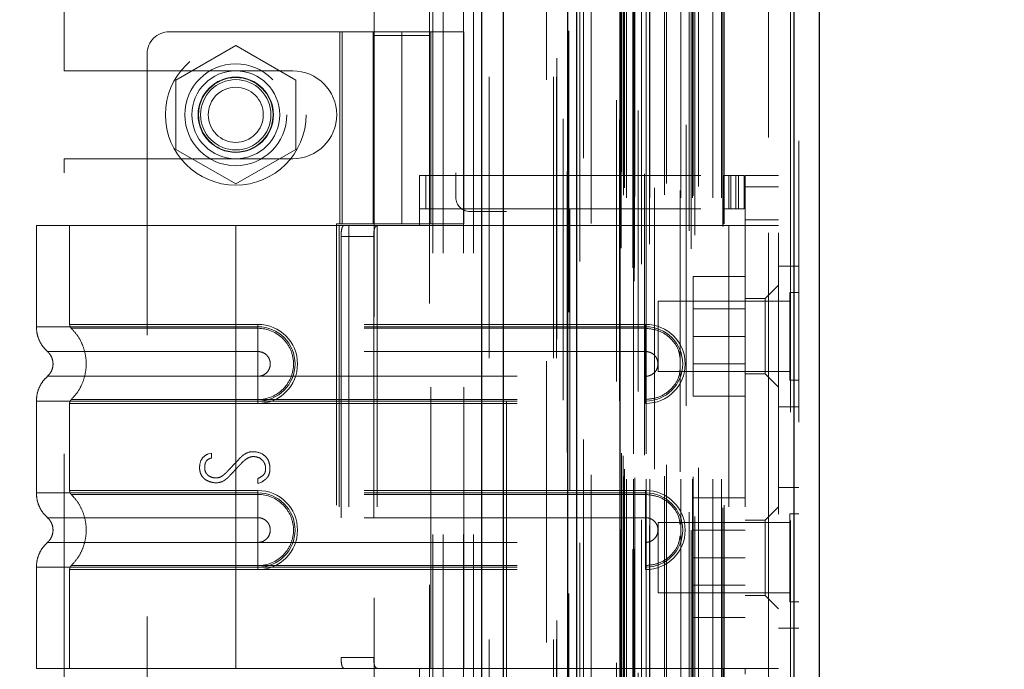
# Model space of a CAD drawing. Header units: inches. Extents: x 0.2 to 10.8, y 0.2 to 8.2.
# Tile 26 of 84: x 1.746 to 2.096, y 3.486 to 3.716. Entities that reach past the tile are written whole.
import ezdxf

# ---------------------------------------------------------------- set-up
doc = ezdxf.new("R2010")
doc.units = ezdxf.units.IN
doc.header["$MEASUREMENT"] = 0
doc.linetypes.add('HIDDEN', pattern=[0.075, 0.05, -0.025])
doc.layers.add('DIMENSIONS', color=140, linetype='Continuous')
doc.styles.add('SLDTEXTSTYLE0', font='TXT', dxfattribs={"width": 0.7})
doc.dimstyles.new('SLDDIMSTYLE0', dxfattribs={"dimtxt": 0.084961, "dimasz": 0.13, "dimexe": 0, "dimexo": 0.0625, "dimgap": 0.02124, "dimtad": 0, "dimtih": 1, "dimtoh": 1, "dimlfac": 10, "dimrnd": 1e-09, "dimzin": 12, "dimdsep": 46, "dimtxsty": 'SLDTEXTSTYLE0', "dimsah": 1, "dimcen": 0.09, "dimadec": 0, "dimazin": 3, "dimtfac": 1, "dimtofl": 0, "dimtmove": 0, "dimatfit": 3, "dimfxl": 0, "dimfrac": 2, "dimtolj": 1, "dimtzin": 12, "dimarcsym": 0})
doc.dimstyles.new('SLDDIMSTYLE1', dxfattribs={"dimtxt": 0.084961, "dimasz": 0.13, "dimexe": 0, "dimexo": 0.0625, "dimgap": 0.02124, "dimtad": 0, "dimtih": 1, "dimtoh": 1, "dimlfac": 10, "dimrnd": 1e-09, "dimzin": 12, "dimdsep": 46, "dimtxsty": 'SLDTEXTSTYLE0', "dimsah": 1, "dimcen": 0.09, "dimadec": 0, "dimazin": 3, "dimtfac": 1, "dimtmove": 0, "dimatfit": 0, "dimfxl": 0, "dimfrac": 2, "dimtolj": 1, "dimtzin": 12, "dimarcsym": 0})

# ---------------------------------------------------------------- blocks, each defined once
blk = doc.blocks.new('_D_9')
at = {"layer": 'DIMENSIONS'}
for p, q in [((1.77737, 3.89567), (0.75237, 3.89567)), ((0.87737, 3.89567), (0.87737, 3.71584)), ((0.71579, 3.56179), (0.68726, 3.56179)), ((0.68726, 3.56179), (0.68726, 3.42676)), ((1.03894, 3.56179), (1.06747, 3.56179)), ((1.06747, 3.56179), (1.06747, 3.42676)), ((0.68726, 3.42676), (0.71579, 3.42676)), ((1.06747, 3.42676), (1.03894, 3.42676)), ((0.87737, 3.23347), (0.87737, 3.40774)), ((1.77737, 3.23347), (0.75237, 3.23347))]:
    blk.add_line(p, q, dxfattribs=at)
for points in [[(0.87737, 3.89567), (0.85737, 3.76567), (0.89737, 3.76567)], [(0.87737, 3.23347), (0.89737, 3.36347), (0.85737, 3.36347)]]:
    blk.add_solid(points, dxfattribs=at)
at = {"layer": 'DIMENSIONS', "char_height": 0.083333, "attachment_point": 1, "style": 'SLDTEXTSTYLE0'}
for s, insert in [('6.62', (0.75113, 3.68823)), ('168.2', (0.71579, 3.53418))]:
    blk.add_mtext(s, dxfattribs=dict(at, insert=insert))
blk = doc.blocks.new('_D_10')
at = {"layer": 'DIMENSIONS'}
for p, q in [((0.87737, 4.41967), (0.87737, 4.66967)), ((1.77737, 4.41967), (0.75237, 4.41967)), ((0.71579, 4.17165), (0.68726, 4.17165)), ((0.68726, 4.17165), (0.68726, 4.03661)), ((1.03894, 4.17165), (1.06747, 4.17165)), ((1.06747, 4.17165), (1.06747, 4.03661)), ((0.68726, 4.03661), (0.71579, 4.03661)), ((1.06747, 4.03661), (1.03894, 4.03661)), ((1.77737, 3.89567), (0.75237, 3.89567)), ((0.87737, 3.89567), (0.87737, 3.64567))]:
    blk.add_line(p, q, dxfattribs=at)
for points in [[(0.87737, 4.41967), (0.89737, 4.54967), (0.85737, 4.54967)], [(0.87737, 3.89567), (0.85737, 3.76567), (0.89737, 3.76567)]]:
    blk.add_solid(points, dxfattribs=at)
at = {"layer": 'DIMENSIONS', "char_height": 0.083333, "attachment_point": 1, "style": 'SLDTEXTSTYLE0'}
for s, insert in [('5.24', (0.75113, 4.29809)), ('133.1', (0.71579, 4.14404))]:
    blk.add_mtext(s, dxfattribs=dict(at, insert=insert))
blk = doc.blocks.new('_D_12')
at = {"layer": 'DIMENSIONS'}
for p, q in [((2.41761, 3.49849), (2.38908, 3.49849)), ((2.38908, 3.49849), (2.38908, 3.36346)), ((2.67008, 3.49849), (2.69861, 3.49849)), ((2.69861, 3.49849), (2.69861, 3.36346)), ((2.3035, 3.41902), (2.1736, 3.41902)), ((2.1736, 3.41902), (2.1736, 3.17117)), ((2.38908, 3.36346), (2.41761, 3.36346)), ((2.69861, 3.36346), (2.67008, 3.36346)), ((1.83745, 3.17117), (2.2986, 3.17117)), ((1.96288, 2.98897), (2.2986, 2.98897)), ((2.1736, 2.98897), (2.1736, 2.73897))]:
    blk.add_line(p, q, dxfattribs=at)
for points in [[(2.1736, 3.17117), (2.1936, 3.30117), (2.1536, 3.30117)], [(2.1736, 2.98897), (2.1536, 2.85897), (2.1936, 2.85897)]]:
    blk.add_solid(points, dxfattribs=at)
at = {"layer": 'DIMENSIONS', "char_height": 0.083333, "attachment_point": 1, "style": 'SLDTEXTSTYLE0'}
for s, insert in [('1.82', (2.41761, 3.62493)), ('46.3', (2.41761, 3.47088)), ('TYP.', (2.4217, 3.31683))]:
    blk.add_mtext(s, dxfattribs=dict(at, insert=insert))

msp = doc.modelspace()

# ---------------------------------------------------------------- linework, layer by layer
at = {"color": 7, "linetype": 'Continuous', "lineweight": 25}
for p, q in [((1.91033, 2.996171), (1.91033, 5.331166)), ((1.917966, 2.996171), (1.917966, 5.32975)), ((1.940857, 2.996171), (1.940857, 5.318981)), ((1.944021, 2.996171), (1.944021, 5.318671)), ((1.959384, 5.287826), (1.959384, 3.027496)), ((2.02121, 5.276924), (2.02121, 3.038397)), ((2.030134, 5.27339), (2.030134, 3.041932))]:
    msp.add_line(p, q, dxfattribs=at)
at = {"color": 7, "linetype": 'HIDDEN', "lineweight": 18}
for p, q in [((1.91033, 5.331166), (1.91033, 2.996171)), ((1.91033, 5.331166), (1.91033, 2.996171)), ((1.91033, 2.996171), (1.91033, 5.331166)), ((1.912875, 2.996171), (1.912875, 5.32975)), ((1.912875, 2.996171), (1.912875, 5.32975)), ((1.917966, 2.996171), (1.917966, 5.32975)), ((1.935766, 2.996171), (1.935766, 5.318981)), ((1.935766, 2.996171), (1.935766, 5.318981)), ((1.936821, 2.996171), (1.936821, 5.318671)), ((1.940857, 2.996171), (1.940857, 5.318981)), ((1.941163, 3.012531), (1.941163, 5.30279)), ((1.964455, 3.023495), (1.964455, 5.291826)), ((1.964455, 3.023495), (1.964455, 5.291826)), ((1.945069, 3.030482), (1.945069, 5.284846)), ((1.945069, 3.030492), (1.945069, 5.284844)), ((1.958134, 5.287826), (1.958134, 3.027496)), ((1.963945, 3.0283), (1.963945, 5.287022)), ((1.964556, 3.028408), (1.964556, 5.286914)), ((1.96702, 3.029577), (1.96702, 5.285744)), ((1.959294, 3.034077), (1.959294, 5.281244)), ((1.96583, 5.284249), (1.96583, 3.031038)), ((1.959262, 5.280993), (1.959262, 3.034329)), ((1.959836, 3.035234), (1.959836, 5.280088)), ((1.959836, 3.035234), (1.959836, 5.280088)), ((1.969898, 3.036663), (1.969898, 5.278661)), ((1.982912, 5.279159), (1.982912, 3.036168)), ((1.98463, 3.035054), (1.98463, 5.280268)), ((1.967058, 3.038634), (1.967058, 5.276688)), ((1.986046, 3.039894), (1.986046, 5.275432)), ((2.019959, 5.276924), (2.019959, 3.038397)), ((2.019959, 3.038397), (2.019959, 5.276924)), ((2.02121, 3.038397), (2.02121, 5.276924)), ((1.949193, 3.044009), (1.949193, 5.271283)), ((1.983929, 3.041417), (1.983929, 5.273905)), ((1.995949, 3.04298), (1.995949, 5.272342)), ((1.996468, 3.043857), (1.996468, 5.271465)), ((2.022934, 5.27339), (2.022934, 3.041932)), ((1.960641, 3.054117), (1.960641, 5.261204)), ((1.960641, 3.054117), (1.960641, 5.261204)), ((1.961652, 3.053117), (1.961652, 5.262204)), ((1.961652, 3.053117), (1.961652, 5.262204)), ((1.964141, 5.262204), (1.964141, 3.053117)), ((1.964141, 3.053117), (1.964141, 5.262204)), ((1.964641, 3.053617), (1.964641, 5.261704)), ((1.968141, 5.261704), (1.968141, 3.053617)), ((1.968641, 3.053117), (1.968641, 5.262204)), ((1.968641, 5.262204), (1.968641, 3.053117)), ((1.970049, 3.053117), (1.970049, 5.262204)), ((1.975207, 3.054217), (1.975207, 5.261154)), ((1.981053, 3.053117), (1.981053, 5.262204)), ((1.985187, 3.053117), (1.985187, 5.262204)), ((1.985442, 3.053914), (1.985442, 5.261411)), ((1.992429, 3.053117), (1.992429, 5.262204)), ((1.995468, 3.053117), (1.995468, 5.262204)), ((1.995468, 3.053117), (1.995468, 5.262204)), ((1.960934, 3.056711), (1.960934, 5.258611)), ((1.971598, 5.256725), (1.971598, 3.058579)), ((1.975864, 3.058271), (1.975864, 5.25705)), ((1.975864, 3.058271), (1.975864, 5.25705)), ((1.987259, 3.057156), (1.987259, 5.258165)), ((1.960556, 3.061413), (1.960556, 5.253909)), ((1.960556, 3.061413), (1.960556, 5.253909)), ((1.980731, 5.25573), (1.980731, 3.059593)), ((1.9599, 3.062341), (1.9599, 5.252981)), ((1.9599, 3.062341), (1.9599, 5.252981)), ((1.941509, 5.249007), (1.941509, 3.066331)), ((1.946469, 3.067249), (1.946469, 5.248072)), ((1.933221, 3.095071), (1.933221, 5.220171)), ((1.933221, 3.095071), (1.933221, 5.220171)), ((1.933221, 3.095071), (1.933221, 5.220171)), ((1.933221, 3.095071), (1.933221, 5.220171)), ((2.012134, 3.140711), (2.012134, 5.174611)), ((2.012134, 3.140711), (2.012134, 5.174611)), ((2.012134, 5.174611), (2.012134, 3.140711)), ((2.012134, 5.174611), (2.012134, 3.140711)), ((2.015734, 3.140711), (2.015734, 5.174611)), ((1.901021, 4.662021), (1.901021, 3.653321)), ((1.892921, 3.233471), (1.892921, 3.895671)), ((1.892921, 3.233471), (1.892921, 3.895671)), ((1.896521, 3.233471), (1.896521, 3.895671)), ((1.903721, 3.233471), (1.903721, 3.895671)), ((1.907321, 3.233471), (1.907321, 3.895671)), ((1.907321, 3.233471), (1.907321, 3.895671)), ((1.761821, 3.698296), (1.761821, 3.796983)), ((1.872033, 3.730581), (1.872033, 3.710896)), ((1.891718, 3.710896), (1.891718, 3.730581)), ((1.881876, 3.712219), (1.799199, 3.712219)), ((1.859829, 3.712219), (1.859829, 3.643912)), ((1.86058, 3.643912), (1.86058, 3.712219)), ((1.87164, 3.712219), (1.87164, 3.643912)), ((1.871988, 3.712219), (1.871988, 3.643912)), ((1.872033, 3.710896), (1.891718, 3.710896)), ((1.872033, 3.710896), (1.872033, 3.41562)), ((1.881876, 3.712219), (1.881876, 3.643912)), ((1.881876, 3.712219), (1.903923, 3.712219)), ((1.881876, 3.643912), (1.881876, 3.712219)), ((1.891718, 3.41562), (1.891718, 3.710896)), ((1.892112, 3.643912), (1.892112, 3.712219)), ((1.903923, 3.643912), (1.903923, 3.712219)), ((1.822821, 3.707266), (1.801521, 3.694968)), ((1.844121, 3.694968), (1.822821, 3.707266)), ((1.791325, 3.704345), (1.791325, 3.424817)), ((1.761821, 3.698296), (1.843071, 3.698296)), ((1.801521, 3.694968), (1.801521, 3.670373)), ((1.844121, 3.670373), (1.844121, 3.694968)), ((1.801521, 3.670373), (1.822821, 3.658076)), ((1.822821, 3.658076), (1.844121, 3.670373)), ((1.761821, 3.462096), (1.761821, 3.667046)), ((1.761821, 3.667046), (1.843071, 3.667046)), ((1.888175, 3.661038), (1.996049, 3.661038)), ((1.888175, 3.643321), (1.888175, 3.661038)), ((1.890327, 3.649227), (1.890327, 3.661038)), ((1.996049, 3.643321), (1.996049, 3.661038)), ((1.996049, 3.661038), (1.998018, 3.661038)), ((1.998018, 3.661038), (1.998018, 3.649227)), ((1.998018, 3.661038), (2.001561, 3.661038)), ((1.998751, 3.649227), (1.998751, 3.661038)), ((2.000536, 3.649227), (2.000536, 3.661038)), ((2.001561, 3.649227), (2.001561, 3.661038)), ((2.001561, 3.661038), (2.003529, 3.661038)), ((2.001561, 3.649227), (2.001561, 3.661038)), ((2.003529, 3.649227), (2.003529, 3.661038)), ((2.015734, 3.661038), (2.003923, 3.661038)), ((2.003923, 3.657101), (2.003923, 3.661038)), ((2.015734, 3.657101), (2.003923, 3.657101)), ((2.003923, 3.657101), (2.003923, 3.64529)), ((2.015734, 3.657101), (2.003923, 3.657101)), ((1.888175, 3.649227), (1.996049, 3.649227)), ((1.919021, 3.648321), (1.906021, 3.648321)), ((1.919021, 3.480821), (1.919021, 3.648321)), ((1.998018, 3.649227), (1.996049, 3.649227)), ((2.001561, 3.649227), (1.998018, 3.649227)), ((2.003529, 3.649227), (2.001561, 3.649227)), ((1.822821, 3.643321), (1.751955, 3.643321)), ((1.751955, 3.643321), (1.751955, 3.607313)), ((1.763766, 3.643321), (1.763766, 3.608166)), ((1.822821, 3.643321), (1.822821, 3.607313)), ((1.859605, 3.643321), (1.822821, 3.643321)), ((1.822821, 3.643321), (1.822821, 3.607313)), ((1.822821, 3.643321), (1.822821, 3.608166)), ((1.822821, 3.643321), (1.822821, 3.608166)), ((1.858611, 3.643912), (1.881876, 3.643912)), ((1.858611, 3.643912), (1.858611, 3.48525)), ((1.859605, 3.643321), (1.859605, 3.485841)), ((1.862979, 3.643321), (1.859605, 3.643321)), ((1.859605, 3.643321), (1.859605, 3.485841)), ((1.862979, 3.643321), (1.862979, 3.485841)), ((1.903923, 3.643321), (1.862979, 3.643321)), ((1.873102, 3.643321), (1.873102, 3.485841)), ((1.903923, 3.643912), (1.881876, 3.643912)), ((1.892112, 3.485841), (1.892112, 3.643321)), ((1.903923, 3.485841), (1.903923, 3.643321)), ((1.903923, 3.643321), (1.996049, 3.643321)), ((1.903923, 3.643321), (1.996049, 3.643321)), ((1.998018, 3.643321), (1.996049, 3.643321)), ((1.998018, 3.643321), (1.998018, 3.485841)), ((2.015734, 3.643321), (1.998018, 3.643321)), ((1.998018, 3.643321), (1.998018, 3.485841)), ((2.003923, 3.643321), (2.003923, 3.64529)), ((2.003923, 3.64529), (2.015734, 3.64529)), ((2.003923, 3.643321), (2.003923, 3.485841)), ((1.860258, 3.639384), (1.860258, 3.489778)), ((1.860258, 3.639384), (1.871839, 3.639384)), ((1.871839, 3.639384), (1.871839, 3.489778)), ((2.022934, 3.628911), (2.015734, 3.628911)), ((2.003923, 3.625211), (1.985423, 3.625211)), ((1.985423, 3.625211), (1.985423, 3.603911)), ((2.015734, 3.622061), (2.01101, 3.617337)), ((2.019809, 3.619536), (2.019809, 3.603911)), ((2.022934, 3.619536), (2.019809, 3.619536)), ((1.972934, 3.616411), (1.972934, 3.603911)), ((2.019809, 3.616411), (1.972934, 3.616411)), ((2.01101, 3.617337), (2.003923, 3.617337)), ((2.01101, 3.603951), (2.01101, 3.617337)), ((2.003923, 3.613706), (1.985423, 3.613706)), ((1.822821, 3.608166), (1.830695, 3.608166)), ((1.96849, 3.608166), (1.822821, 3.608166)), ((1.822821, 3.607313), (1.830695, 3.607313)), ((1.96849, 3.607313), (1.822821, 3.607313)), ((1.822821, 3.606761), (1.830695, 3.606761)), ((1.96849, 3.606761), (1.822821, 3.606761)), ((1.830695, 3.608166), (1.830695, 3.606761)), ((1.830695, 3.607313), (1.830695, 3.598503)), ((1.96849, 3.608166), (1.96849, 3.606761)), ((1.96849, 3.607313), (1.96849, 3.598503)), ((1.972934, 3.603911), (1.972934, 3.591411)), ((2.003923, 3.603911), (1.985423, 3.603911)), ((1.985423, 3.603911), (1.985423, 3.582611)), ((2.01101, 3.590565), (2.01101, 3.603951)), ((2.019809, 3.603911), (2.019809, 3.588286)), ((1.822821, 3.598503), (1.830695, 3.598503)), ((1.96849, 3.598503), (1.822821, 3.598503)), ((1.972934, 3.591411), (2.019809, 3.591411)), ((1.985423, 3.594116), (2.003923, 3.594116)), ((1.830695, 3.589714), (1.822821, 3.589714)), ((1.822821, 3.589714), (1.96849, 3.589714)), ((1.830695, 3.580904), (1.830695, 3.589714)), ((1.96849, 3.580904), (1.96849, 3.589714)), ((2.003923, 3.590565), (2.01101, 3.590565)), ((2.01101, 3.590565), (2.015734, 3.585841)), ((2.019809, 3.588286), (2.022934, 3.588286)), ((1.751955, 3.580904), (1.751955, 3.548258)), ((1.830695, 3.581456), (1.822821, 3.581456)), ((1.822821, 3.581456), (1.96849, 3.581456)), ((1.822821, 3.580904), (1.822821, 3.548258)), ((1.822821, 3.580904), (1.822821, 3.548258)), ((1.830695, 3.580904), (1.822821, 3.580904)), ((1.822821, 3.580904), (1.96849, 3.580904)), ((1.830695, 3.580051), (1.830695, 3.581456)), ((1.96849, 3.580051), (1.96849, 3.581456)), ((2.003923, 3.582611), (1.985423, 3.582611)), ((1.763766, 3.580051), (1.763766, 3.549111)), ((1.822821, 3.580051), (1.822821, 3.549111)), ((1.822821, 3.580051), (1.822821, 3.549111)), ((1.830695, 3.580051), (1.822821, 3.580051)), ((1.822821, 3.580051), (1.96849, 3.580051)), ((2.015734, 3.578911), (2.022934, 3.578911)), ((1.813078, 3.562143), (1.814192, 3.562431)), ((1.814192, 3.562431), (1.814192, 3.560644)), ((1.83068, 3.551651), (1.83068, 3.553342)), ((1.822821, 3.549111), (1.830695, 3.549111)), ((1.96849, 3.549111), (1.822821, 3.549111)), ((1.832063, 3.552112), (1.83068, 3.551651)), ((1.830695, 3.549111), (1.830695, 3.547706)), ((1.96849, 3.549111), (1.96849, 3.547706)), ((2.022934, 3.550211), (2.015734, 3.550211)), ((1.822821, 3.548258), (1.830695, 3.548258)), ((1.96849, 3.548258), (1.822821, 3.548258)), ((1.822821, 3.547706), (1.830695, 3.547706)), ((1.96849, 3.547706), (1.822821, 3.547706)), ((1.830695, 3.548258), (1.830695, 3.539448)), ((1.96849, 3.548258), (1.96849, 3.539448)), ((2.003923, 3.546511), (1.985423, 3.546511)), ((1.985423, 3.546511), (1.985423, 3.525211)), ((2.015734, 3.543321), (2.01101, 3.538597)), ((1.822821, 3.539448), (1.830695, 3.539448)), ((1.96849, 3.539448), (1.822821, 3.539448)), ((2.01101, 3.538597), (2.003923, 3.538597)), ((2.01101, 3.511825), (2.01101, 3.538597)), ((2.019809, 3.540836), (2.019809, 3.525211)), ((2.022934, 3.540836), (2.019809, 3.540836)), ((1.972934, 3.537711), (1.972934, 3.525211)), ((2.019809, 3.537711), (1.972934, 3.537711)), ((2.003923, 3.535006), (1.985423, 3.535006)), ((1.830695, 3.530659), (1.822821, 3.530659)), ((1.822821, 3.530659), (1.96849, 3.530659)), ((1.830695, 3.521849), (1.830695, 3.530659)), ((1.96849, 3.521849), (1.96849, 3.530659)), ((1.972934, 3.525211), (1.972934, 3.512711)), ((2.003923, 3.525211), (1.985423, 3.525211)), ((1.985423, 3.525211), (1.985423, 3.503911)), ((2.019809, 3.525211), (2.019809, 3.509586)), ((1.751955, 3.521849), (1.751955, 3.485841)), ((1.763766, 3.520996), (1.763766, 3.485841)), ((1.830695, 3.522401), (1.822821, 3.522401)), ((1.822821, 3.522401), (1.96849, 3.522401)), ((1.822821, 3.521849), (1.822821, 3.485841)), ((1.830695, 3.521849), (1.822821, 3.521849)), ((1.822821, 3.521849), (1.822821, 3.485841)), ((1.822821, 3.521849), (1.96849, 3.521849)), ((1.822821, 3.520996), (1.822821, 3.485841)), ((1.822821, 3.520996), (1.822821, 3.485841)), ((1.830695, 3.520996), (1.822821, 3.520996)), ((1.822821, 3.520996), (1.96849, 3.520996)), ((1.830695, 3.520996), (1.830695, 3.522401)), ((1.96849, 3.520996), (1.96849, 3.522401)), ((1.985423, 3.515416), (2.003923, 3.515416)), ((1.972934, 3.512711), (2.019809, 3.512711)), ((2.003923, 3.511825), (2.01101, 3.511825)), ((2.01101, 3.511825), (2.015734, 3.507101)), ((2.019809, 3.509586), (2.022934, 3.509586)), ((2.003923, 3.503911), (1.985423, 3.503911)), ((2.015734, 3.500211), (2.022934, 3.500211)), ((1.871839, 3.489778), (1.860258, 3.489778)), ((1.822821, 3.485841), (1.751955, 3.485841)), ((1.859605, 3.485841), (1.822821, 3.485841)), ((1.862979, 3.485841), (1.859605, 3.485841)), ((1.903923, 3.485841), (1.862979, 3.485841)), ((1.888175, 3.468124), (1.888175, 3.485841)), ((1.996049, 3.485841), (1.903923, 3.485841)), ((1.996049, 3.485841), (1.903923, 3.485841)), ((1.998018, 3.485841), (1.996049, 3.485841)), ((1.996049, 3.468124), (1.996049, 3.485841)), ((2.015734, 3.485841), (1.998018, 3.485841)), ((2.003923, 3.483872), (2.003923, 3.485841))]:
    msp.add_line(p, q, dxfattribs=at)
at = {"color": 7, "linetype": 'HIDDEN', "lineweight": 18, "flags": 128}
for points in [[(1.936954, 5.302859), (1.936953, 4.175776), (1.936954, 3.012463)], [(1.939234, 5.28121), (1.939233, 4.175776), (1.939234, 3.034114)], [(1.949193, 3.04401), (1.949193, 4.064976), (1.949193, 5.271312)], [(1.940639, 5.262662), (1.940638, 4.175776), (1.940639, 3.052681)], [(1.940639, 5.262661), (1.940638, 4.203996), (1.940639, 3.05266)], [(1.949178, 3.054705), (1.949178, 4.139524), (1.949178, 5.260615)]]:
    msp.add_lwpolyline(points, dxfattribs=at)
at = {"color": 7, "linetype": 'HIDDEN', "lineweight": 18}
for centre, radius in [((1.822821, 3.682671), 0.025), ((1.822821, 3.682691), 0.01811), ((1.822821, 3.682671), 0.015625), ((1.822821, 3.682691), 0.013386), ((1.822821, 3.682671), 0.01325), ((1.822821, 3.682671), 0.0125), ((1.822821, 3.682671), 0.009795)]:
    msp.add_circle(centre, radius, dxfattribs=at)
for centre, radius, start, end in [((1.799199, 3.704345), 0.007874, 90, 180), ((1.843071, 3.682671), 0.015625, 270, 90), ((1.906021, 3.653321), 0.005, 180, 270), ((1.830695, 3.594108), 0.014057, 270, 90), ((1.830695, 3.594108), 0.013205, 270, 90), ((1.96849, 3.594108), 0.014057, 270, 90), ((1.96849, 3.594108), 0.013205, 270, 90), ((1.830695, 3.535053), 0.014057, 270, 90), ((1.96849, 3.535053), 0.014057, 270, 90), ((1.830695, 3.535053), 0.013205, 270, 90), ((1.96849, 3.535053), 0.013205, 270, 90)]:
    msp.add_arc(centre, radius, start, end, dxfattribs=at)
for points, knots in [([(1.860258, 3.639384), (1.860258, 3.639906), (1.860278, 3.640418), (1.860361, 3.641373), (1.860425, 3.641811), (1.860606, 3.642537), (1.860725, 3.642829), (1.861014, 3.643219), (1.861187, 3.643321), (1.861379, 3.643321)], [0, 0, 0, 0, 0.25, 0.25, 0.5, 0.5, 0.75, 0.75, 1, 1, 1, 1]), ([(1.873384, 3.643321), (1.87309, 3.643321), (1.872834, 3.64323), (1.872416, 3.642852), (1.872256, 3.642565), (1.872025, 3.64184), (1.871951, 3.641397), (1.871859, 3.640436), (1.871839, 3.639912), (1.871839, 3.639384)], [0, 0, 0, 0, 0.25, 0.25, 0.5, 0.5, 0.75, 0.75, 1, 1, 1, 1]), ([(1.751954, 3.607313), (1.752005, 3.606488), (1.752107, 3.60482), (1.752925, 3.602426), (1.754177, 3.600228), (1.755358, 3.599048), (1.755942, 3.598465)], [0, 0, 0, 0, 0.2473381, 0.5001336, 0.7528697, 1, 1, 1, 1]), ([(1.822821, 3.607313), (1.818183, 3.607313), (1.813544, 3.607313), (1.804446, 3.607313), (1.799987, 3.607313), (1.791416, 3.607313), (1.787306, 3.607313), (1.779593, 3.607313), (1.77599, 3.607313), (1.769431, 3.607313), (1.766475, 3.607313), (1.761321, 3.607313), (1.759124, 3.607313), (1.755574, 3.607313), (1.754221, 3.607313), (1.752411, 3.607313), (1.751955, 3.607313), (1.751955, 3.607313), (1.752411, 3.607313), (1.754221, 3.607313), (1.755574, 3.607313), (1.759124, 3.607313), (1.761321, 3.607313), (1.766475, 3.607313), (1.769431, 3.607313), (1.77599, 3.607313), (1.779593, 3.607313), (1.787306, 3.607313), (1.791416, 3.607313), (1.799987, 3.607313), (1.804446, 3.607313), (1.813544, 3.607313), (1.818183, 3.607313), (1.822821, 3.607313)], [0, 0, 0, 0, 0.0625, 0.0625, 0.125, 0.125, 0.1875, 0.1875, 0.25, 0.25, 0.3125, 0.3125, 0.375, 0.375, 0.4375, 0.4375, 0.5, 0.5, 0.5625, 0.5625, 0.625, 0.625, 0.6875, 0.6875, 0.75, 0.75, 0.8125, 0.8125, 0.875, 0.875, 0.9375, 0.9375, 1, 1, 1, 1]), ([(1.822821, 3.608166), (1.813799, 3.608166), (1.798354, 3.608166), (1.779247, 3.608166), (1.76684, 3.608166), (1.762228, 3.608166), (1.76684, 3.608166), (1.779247, 3.608166), (1.798354, 3.608166), (1.813799, 3.608166), (1.822821, 3.608166)], [4.7123997, 4.7123997, 4.7123997, 4.7123997, 5.1705487, 5.4977979, 5.890497, 6.2831961, 6.6758952, 7.0685943, 7.3958435, 7.8539925, 7.8539925, 7.8539925, 7.8539925]), ([(1.763766, 3.608175), (1.763772, 3.608044), (1.763785, 3.60778), (1.76391, 3.6074), (1.764093, 3.607045), (1.764273, 3.606851), (1.764361, 3.606755)], [0, 0, 0, 0, 0.24752411, 0.50000002, 0.75247592, 1, 1, 1, 1]), ([(1.764234, 3.606879), (1.765044, 3.606006), (1.766664, 3.60426), (1.768346, 3.601081), (1.76942, 3.597671), (1.769789, 3.594108), (1.76942, 3.590546), (1.768346, 3.587136), (1.766664, 3.583957), (1.765044, 3.582211), (1.764234, 3.581338)], [0, 0, 0, 0, 0.1250858, 0.2501263, 0.3751555, 0.5, 0.6248445, 0.7498737, 0.8749142, 1, 1, 1, 1]), ([(1.822821, 3.606761), (1.815166, 3.606761), (1.807519, 3.606761), (1.793377, 3.606761), (1.78689, 3.606761), (1.776072, 3.606761), (1.771734, 3.606761), (1.765879, 3.606761), (1.764355, 3.606762), (1.764357, 3.606762), (1.765877, 3.606762), (1.771736, 3.606762), (1.77607, 3.606762), (1.78689, 3.606762), (1.793376, 3.606762), (1.807518, 3.606762), (1.815165, 3.606762), (1.822821, 3.606762)], [0, 0, 0, 0, 0.125, 0.125, 0.25, 0.25, 0.375, 0.375, 0.5, 0.5, 0.625, 0.625, 0.75, 0.75, 0.875, 0.875, 1, 1, 1, 1]), ([(1.822821, 3.607313), (1.822821, 3.605656), (1.822821, 3.603999), (1.822821, 3.600974), (1.822821, 3.599607), (1.822821, 3.598503)], [0, 0, 0, 0, 0.5, 0.5, 1, 1, 1, 1]), ([(1.822821, 3.607313), (1.822821, 3.605706), (1.822821, 3.602335), (1.822821, 3.599569), (1.822821, 3.598502)], [0.05211884, 0.05211884, 0.05211884, 0.05211884, 0.5000015, 0.94800699, 0.94800699, 0.94800699, 0.94800699]), ([(1.822821, 3.581456), (1.822821, 3.584733), (1.822821, 3.594108), (1.822821, 3.603483), (1.822821, 3.606761)], [0.02713175, 0.02713175, 0.02713175, 0.02713175, 0.5, 0.97286829, 0.97286829, 0.97286829, 0.97286829]), ([(1.830695, 3.606761), (1.834021, 3.606794), (1.838938, 3.604695), (1.842688, 3.599076), (1.843677, 3.594108), (1.842688, 3.589141), (1.838938, 3.583522), (1.834021, 3.581422), (1.830695, 3.581456)], [6.2831853, 6.2831853, 6.2831853, 6.2831853, 7.0685835, 7.4612826, 7.8539816, 8.2466807, 8.6393798, 9.424778, 9.424778, 9.424778, 9.424778]), ([(1.980731, 3.596179), (1.980603, 3.597122), (1.980251, 3.599711), (1.977615, 3.603254), (1.973472, 3.606193), (1.970151, 3.606572), (1.96849, 3.606761)], [0, 0, 0, 0, 0.1602007, 0.4401338, 0.7200669, 1, 1, 1, 1]), ([(1.755855, 3.598542), (1.756152, 3.598246), (1.756744, 3.597656), (1.757366, 3.596554), (1.757767, 3.595362), (1.757907, 3.594108), (1.757767, 3.592855), (1.757366, 3.591663), (1.756744, 3.590561), (1.756152, 3.58997), (1.755855, 3.589675)], [0, 0, 0, 0, 0.1248324, 0.2499391, 0.3751057, 0.5, 0.6248943, 0.7500609, 0.8751676, 1, 1, 1, 1]), ([(1.822821, 3.598502), (1.812896, 3.598502), (1.795601, 3.598502), (1.773854, 3.598502), (1.759469, 3.598502), (1.754115, 3.598502), (1.759469, 3.598502), (1.773854, 3.598502), (1.795601, 3.598502), (1.812896, 3.598502), (1.822821, 3.598502)], [4.7124141, 4.7124141, 4.7124141, 4.7124141, 5.1572161, 5.4883922, 5.8858034, 6.2832146, 6.6806259, 7.0780371, 7.4092131, 7.8540152, 7.8540152, 7.8540152, 7.8540152]), ([(1.830695, 3.598503), (1.83127, 3.598503), (1.831845, 3.598389), (1.832908, 3.597948), (1.833395, 3.597623), (1.834209, 3.596809), (1.834535, 3.596322), (1.834975, 3.595259), (1.835089, 3.594684), (1.835089, 3.593533), (1.834975, 3.592958), (1.834535, 3.591895), (1.834209, 3.591408), (1.833395, 3.590594), (1.832908, 3.590268), (1.831845, 3.589828), (1.83127, 3.589714), (1.830695, 3.589714)], [0, 0, 0, 0, 0.125, 0.125, 0.25, 0.25, 0.375, 0.375, 0.5, 0.5, 0.625, 0.625, 0.75, 0.75, 0.875, 0.875, 1, 1, 1, 1]), ([(1.96849, 3.589714), (1.969065, 3.589714), (1.96964, 3.589828), (1.970703, 3.590268), (1.971191, 3.590594), (1.972004, 3.591408), (1.97233, 3.591895), (1.97277, 3.592958), (1.972885, 3.593533), (1.972885, 3.594684), (1.97277, 3.595259), (1.97233, 3.596322), (1.972004, 3.596809), (1.971191, 3.597623), (1.970703, 3.597948), (1.96964, 3.598389), (1.969065, 3.598503), (1.96849, 3.598503)], [0, 0, 0, 0, 0.125, 0.125, 0.25, 0.25, 0.375, 0.375, 0.5, 0.5, 0.625, 0.625, 0.75, 0.75, 0.875, 0.875, 1, 1, 1, 1]), ([(1.96849, 3.581456), (1.970151, 3.581645), (1.973472, 3.582024), (1.977615, 3.584963), (1.980251, 3.588506), (1.980603, 3.591095), (1.980731, 3.592037)], [0, 0, 0, 0, 0.2799331, 0.5598662, 0.8397993, 1, 1, 1, 1]), ([(1.755942, 3.589752), (1.755358, 3.589169), (1.754177, 3.587988), (1.752925, 3.58579), (1.752107, 3.583396), (1.752005, 3.581729), (1.751954, 3.580904)], [0, 0, 0, 0, 0.2471303, 0.4998664, 0.752662, 1, 1, 1, 1]), ([(1.822821, 3.589715), (1.812896, 3.589715), (1.795601, 3.589715), (1.773854, 3.589715), (1.759469, 3.589715), (1.754115, 3.589715), (1.759469, 3.589715), (1.773854, 3.589715), (1.795601, 3.589715), (1.812896, 3.589715), (1.822821, 3.589715)], [4.7123641, 4.7123641, 4.7123641, 4.7123641, 5.1571661, 5.4883421, 5.8857534, 6.2831646, 6.6805758, 7.0779871, 7.4091631, 7.853965, 7.853965, 7.853965, 7.853965]), ([(1.822821, 3.580904), (1.822821, 3.582511), (1.822821, 3.585882), (1.822821, 3.588648), (1.822821, 3.589715)], [0.05211882, 0.05211882, 0.05211882, 0.05211882, 0.50000135, 0.948007, 0.948007, 0.948007, 0.948007]), ([(1.822821, 3.580904), (1.822821, 3.582561), (1.822821, 3.584218), (1.822821, 3.587243), (1.822821, 3.58861), (1.822821, 3.589714)], [0, 0, 0, 0, 0.5, 0.5, 1, 1, 1, 1]), ([(1.822821, 3.580904), (1.818183, 3.580904), (1.813544, 3.580904), (1.804446, 3.580904), (1.799987, 3.580904), (1.791416, 3.580904), (1.787306, 3.580904), (1.779593, 3.580904), (1.77599, 3.580904), (1.769431, 3.580904), (1.766475, 3.580904), (1.761321, 3.580904), (1.759124, 3.580904), (1.755574, 3.580904), (1.754221, 3.580904), (1.752411, 3.580904), (1.751955, 3.580904), (1.751955, 3.580904), (1.752411, 3.580904), (1.754221, 3.580904), (1.755574, 3.580904), (1.759124, 3.580904), (1.761321, 3.580904), (1.766475, 3.580904), (1.769431, 3.580904), (1.77599, 3.580904), (1.779593, 3.580904), (1.787306, 3.580904), (1.791416, 3.580904), (1.799987, 3.580904), (1.804446, 3.580904), (1.813544, 3.580904), (1.818183, 3.580904), (1.822821, 3.580904)], [0, 0, 0, 0, 0.0625, 0.0625, 0.125, 0.125, 0.1875, 0.1875, 0.25, 0.25, 0.3125, 0.3125, 0.375, 0.375, 0.4375, 0.4375, 0.5, 0.5, 0.5625, 0.5625, 0.625, 0.625, 0.6875, 0.6875, 0.75, 0.75, 0.8125, 0.8125, 0.875, 0.875, 0.9375, 0.9375, 1, 1, 1, 1]), ([(1.764361, 3.581462), (1.764273, 3.581366), (1.764093, 3.581172), (1.76391, 3.580817), (1.763785, 3.580437), (1.763772, 3.580173), (1.763766, 3.580042)], [0, 0, 0, 0, 0.2475241, 0.5, 0.7524759, 1, 1, 1, 1]), ([(1.822821, 3.581455), (1.815165, 3.581455), (1.807518, 3.581455), (1.793376, 3.581455), (1.78689, 3.581455), (1.77607, 3.581455), (1.771736, 3.581455), (1.765877, 3.581455), (1.764357, 3.581455), (1.764355, 3.581455), (1.765879, 3.581455), (1.771734, 3.581455), (1.776072, 3.581455), (1.78689, 3.581456), (1.793377, 3.581456), (1.807519, 3.581456), (1.815166, 3.581456), (1.822821, 3.581456)], [0, 0, 0, 0, 0.125, 0.125, 0.25, 0.25, 0.375, 0.375, 0.5, 0.5, 0.625, 0.625, 0.75, 0.75, 0.875, 0.875, 1, 1, 1, 1]), ([(1.822821, 3.580051), (1.813799, 3.580051), (1.798354, 3.580051), (1.779247, 3.580051), (1.76684, 3.580051), (1.762228, 3.580051), (1.76684, 3.580051), (1.779247, 3.580051), (1.798354, 3.580051), (1.813799, 3.580051), (1.822821, 3.580051)], [4.71239, 4.71239, 4.71239, 4.71239, 5.1705389, 5.4977882, 5.8904873, 6.2831864, 6.6758855, 7.0685845, 7.3958338, 7.8539827, 7.8539827, 7.8539827, 7.8539827]), ([(1.814192, 3.560644), (1.81307, 3.560457), (1.812153, 3.559676), (1.811789, 3.557999), (1.811733, 3.556598), (1.812045, 3.555448), (1.812937, 3.554498), (1.813604, 3.554064), (1.81455, 3.553693), (1.815913, 3.553485), (1.817232, 3.553753), (1.818458, 3.554596), (1.819227, 3.555267), (1.820007, 3.556083), (1.820296, 3.556399), (1.821035, 3.557183), (1.821971, 3.558173), (1.823179, 3.55942), (1.824083, 3.560415), (1.825098, 3.561385), (1.826541, 3.562484), (1.827762, 3.562911), (1.828739, 3.562911)], [0, 0, 0, 0, 0.125, 0.15625, 0.1875, 0.25, 0.28125, 0.3125, 0.375, 0.4375, 0.5, 0.53125, 0.5625, 0.578125, 0.59375, 0.625, 0.6875, 0.75, 0.8125, 0.84375, 0.875, 1, 1, 1, 1]), ([(1.828739, 3.562911), (1.830245, 3.562911), (1.832139, 3.562412), (1.834008, 3.560636), (1.834805, 3.55896), (1.835065, 3.556771), (1.834777, 3.555033), (1.834335, 3.554135), (1.833955, 3.55362), (1.833764, 3.553431), (1.833178, 3.55292), (1.832482, 3.552409), (1.832063, 3.552112)], [0, 0, 0, 0, 0.25, 0.375, 0.5, 0.625, 0.75, 0.8125, 0.84375, 0.875, 0.9375, 1, 1, 1, 1]), ([(1.83068, 3.553342), (1.831279, 3.55366), (1.831999, 3.554098), (1.832428, 3.554401), (1.833012, 3.55502), (1.833427, 3.55598), (1.833456, 3.557534), (1.833097, 3.558842), (1.831945, 3.560389), (1.830428, 3.561123), (1.828332, 3.561284), (1.826792, 3.56049), (1.825867, 3.559789), (1.825294, 3.55927), (1.824785, 3.558744), (1.824521, 3.558464), (1.823945, 3.557857), (1.823187, 3.55705), (1.822246, 3.556047), (1.821489, 3.555236), (1.820918, 3.55463), (1.820653, 3.554344), (1.820135, 3.553808), (1.81958, 3.553306), (1.818192, 3.552237), (1.816119, 3.551661), (1.814057, 3.552027), (1.812678, 3.552578), (1.81186, 3.553064), (1.810778, 3.554125), (1.810193, 3.555305), (1.809917, 3.556749), (1.810026, 3.55887), (1.810822, 3.560813), (1.812204, 3.561803), (1.813078, 3.562143)], [0, 0, 0, 0, 0.03125, 0.046875, 0.0625, 0.09375, 0.125, 0.15625, 0.1875, 0.25, 0.3125, 0.34375, 0.359375, 0.375, 0.3828125, 0.390625, 0.40625, 0.4375, 0.46875, 0.5, 0.515625, 0.5234375, 0.53125, 0.546875, 0.5625, 0.625, 0.6875, 0.71875, 0.75, 0.78125, 0.8125, 0.84375, 0.875, 0.9375, 1, 1, 1, 1]), ([(1.822821, 3.549111), (1.814117, 3.549111), (1.798947, 3.549111), (1.779825, 3.549111), (1.7671, 3.549111), (1.762212, 3.549111), (1.76666, 3.549111), (1.779034, 3.549111), (1.798208, 3.549111), (1.813745, 3.549111), (1.822821, 3.549111)], [4.7123947, 4.7123947, 4.7123947, 4.7123947, 5.154448, 5.4836607, 5.878716, 6.2737713, 6.6688266, 7.0638819, 7.3930946, 7.8539925, 7.8539925, 7.8539925, 7.8539925]), ([(1.763766, 3.54912), (1.763772, 3.548989), (1.763785, 3.548725), (1.76391, 3.548345), (1.764093, 3.54799), (1.764273, 3.547796), (1.764362, 3.5477)], [0, 0, 0, 0, 0.24752414, 0.50000006, 0.75247595, 1, 1, 1, 1]), ([(1.751954, 3.548258), (1.752005, 3.547433), (1.752107, 3.545765), (1.752925, 3.543371), (1.754177, 3.541173), (1.755358, 3.539993), (1.755942, 3.53941)], [0, 0, 0, 0, 0.2473381, 0.5001336, 0.7528697, 1, 1, 1, 1]), ([(1.822821, 3.548258), (1.818183, 3.548258), (1.813544, 3.548258), (1.804446, 3.548258), (1.799987, 3.548258), (1.791416, 3.548258), (1.787306, 3.548258), (1.779593, 3.548258), (1.77599, 3.548258), (1.769431, 3.548258), (1.766475, 3.548258), (1.761321, 3.548258), (1.759124, 3.548258), (1.755574, 3.548258), (1.754221, 3.548258), (1.752411, 3.548258), (1.751955, 3.548258), (1.751955, 3.548258), (1.752411, 3.548258), (1.754221, 3.548258), (1.755574, 3.548258), (1.759124, 3.548258), (1.761321, 3.548258), (1.766475, 3.548258), (1.769431, 3.548258), (1.77599, 3.548258), (1.779593, 3.548258), (1.787306, 3.548258), (1.791416, 3.548258), (1.799987, 3.548258), (1.804446, 3.548258), (1.813544, 3.548258), (1.818183, 3.548258), (1.822821, 3.548258)], [0, 0, 0, 0, 0.0625, 0.0625, 0.125, 0.125, 0.1875, 0.1875, 0.25, 0.25, 0.3125, 0.3125, 0.375, 0.375, 0.4375, 0.4375, 0.5, 0.5, 0.5625, 0.5625, 0.625, 0.625, 0.6875, 0.6875, 0.75, 0.75, 0.8125, 0.8125, 0.875, 0.875, 0.9375, 0.9375, 1, 1, 1, 1]), ([(1.764234, 3.547824), (1.765039, 3.546947), (1.76665, 3.545194), (1.768334, 3.542018), (1.769416, 3.538613), (1.769791, 3.535053), (1.769416, 3.531494), (1.768334, 3.528089), (1.76665, 3.524913), (1.765039, 3.523159), (1.764234, 3.522283)], [0, 0, 0, 0, 0.12505483, 0.25020853, 0.37526383, 0.5, 0.62473617, 0.74979147, 0.87494517, 1, 1, 1, 1]), ([(1.822821, 3.547706), (1.820385, 3.547706), (1.817795, 3.547706), (1.812325, 3.547706), (1.809444, 3.547706), (1.803457, 3.547706), (1.80035, 3.547706), (1.794052, 3.547706), (1.790859, 3.547706), (1.784623, 3.547706), (1.78158, 3.547706), (1.775963, 3.547706), (1.773391, 3.547706), (1.769075, 3.547706), (1.767335, 3.547706), (1.764973, 3.547706), (1.764355, 3.547706), (1.764355, 3.547706), (1.764973, 3.547706), (1.767335, 3.547706), (1.769075, 3.547706), (1.773391, 3.547706), (1.775963, 3.547706), (1.78158, 3.547706), (1.784623, 3.547706), (1.790859, 3.547706), (1.794052, 3.547706), (1.80035, 3.547706), (1.803457, 3.547706), (1.809444, 3.547706), (1.812325, 3.547706), (1.817795, 3.547706), (1.820385, 3.547706), (1.822821, 3.547706)], [0, 0, 0, 0, 0.0625, 0.0625, 0.125, 0.125, 0.1875, 0.1875, 0.25, 0.25, 0.3125, 0.3125, 0.375, 0.375, 0.4375, 0.4375, 0.5, 0.5, 0.5625, 0.5625, 0.625, 0.625, 0.6875, 0.6875, 0.75, 0.75, 0.8125, 0.8125, 0.875, 0.875, 0.9375, 0.9375, 1, 1, 1, 1]), ([(1.822821, 3.548258), (1.822821, 3.546601), (1.822821, 3.544944), (1.822821, 3.541919), (1.822821, 3.540552), (1.822821, 3.539448)], [0, 0, 0, 0, 0.5, 0.5, 1, 1, 1, 1]), ([(1.822821, 3.548258), (1.822821, 3.54665), (1.822821, 3.54328), (1.822821, 3.540514), (1.822821, 3.539447)], [0.05211884, 0.05211884, 0.05211884, 0.05211884, 0.5000015, 0.94800699, 0.94800699, 0.94800699, 0.94800699]), ([(1.830695, 3.547706), (1.834021, 3.547739), (1.838938, 3.54564), (1.842688, 3.540021), (1.843677, 3.535053), (1.842688, 3.530086), (1.838938, 3.524467), (1.834021, 3.522367), (1.830695, 3.522401)], [6.2831853, 6.2831853, 6.2831853, 6.2831853, 7.0685835, 7.4612826, 7.8539816, 8.2466807, 8.6393798, 9.424778, 9.424778, 9.424778, 9.424778]), ([(1.980731, 3.537124), (1.980603, 3.538067), (1.980251, 3.540656), (1.977615, 3.544199), (1.973472, 3.547138), (1.970151, 3.547517), (1.96849, 3.547706)], [0, 0, 0, 0, 0.1602007, 0.4401338, 0.7200669, 1, 1, 1, 1]), ([(1.755855, 3.539486), (1.756152, 3.539191), (1.756744, 3.538601), (1.757366, 3.537499), (1.757767, 3.536307), (1.757907, 3.535053), (1.757767, 3.5338), (1.757366, 3.532608), (1.756744, 3.531506), (1.756152, 3.530915), (1.755855, 3.53062)], [0, 0, 0, 0, 0.1248324, 0.2499391, 0.3751057, 0.5, 0.6248943, 0.7500609, 0.8751676, 1, 1, 1, 1]), ([(1.822821, 3.539447), (1.812896, 3.539447), (1.795601, 3.539447), (1.773854, 3.539447), (1.759469, 3.539447), (1.754115, 3.539447), (1.759469, 3.539447), (1.773854, 3.539447), (1.795601, 3.539447), (1.812896, 3.539447), (1.822821, 3.539447)], [4.7124141, 4.7124141, 4.7124141, 4.7124141, 5.1572161, 5.4883922, 5.8858034, 6.2832146, 6.6806259, 7.0780371, 7.4092131, 7.8540152, 7.8540152, 7.8540152, 7.8540152]), ([(1.830695, 3.539448), (1.83127, 3.539448), (1.831845, 3.539334), (1.832908, 3.538893), (1.833395, 3.538568), (1.834209, 3.537754), (1.834535, 3.537267), (1.834975, 3.536204), (1.835089, 3.535629), (1.835089, 3.534478), (1.834975, 3.533903), (1.834535, 3.53284), (1.834209, 3.532353), (1.833395, 3.531539), (1.832908, 3.531213), (1.831845, 3.530773), (1.83127, 3.530659), (1.830695, 3.530659)], [0, 0, 0, 0, 0.125, 0.125, 0.25, 0.25, 0.375, 0.375, 0.5, 0.5, 0.625, 0.625, 0.75, 0.75, 0.875, 0.875, 1, 1, 1, 1]), ([(1.96849, 3.530659), (1.969065, 3.530659), (1.96964, 3.530773), (1.970703, 3.531213), (1.971191, 3.531539), (1.972004, 3.532353), (1.97233, 3.53284), (1.97277, 3.533903), (1.972885, 3.534478), (1.972885, 3.535629), (1.97277, 3.536204), (1.97233, 3.537267), (1.972004, 3.537754), (1.971191, 3.538568), (1.970703, 3.538893), (1.96964, 3.539334), (1.969065, 3.539448), (1.96849, 3.539448)], [0, 0, 0, 0, 0.125, 0.125, 0.25, 0.25, 0.375, 0.375, 0.5, 0.5, 0.625, 0.625, 0.75, 0.75, 0.875, 0.875, 1, 1, 1, 1]), ([(1.96849, 3.522401), (1.970151, 3.52259), (1.973472, 3.522969), (1.977615, 3.525908), (1.980251, 3.529451), (1.980603, 3.53204), (1.980731, 3.532982)], [0, 0, 0, 0, 0.2799331, 0.5598662, 0.8397993, 1, 1, 1, 1]), ([(1.755942, 3.530697), (1.755358, 3.530114), (1.754177, 3.528933), (1.752925, 3.526735), (1.752107, 3.524341), (1.752005, 3.522674), (1.751954, 3.521849)], [0, 0, 0, 0, 0.2471303, 0.4998664, 0.752662, 1, 1, 1, 1]), ([(1.822821, 3.53066), (1.812896, 3.53066), (1.795601, 3.53066), (1.773854, 3.53066), (1.759469, 3.53066), (1.754115, 3.53066), (1.759469, 3.53066), (1.773854, 3.53066), (1.795601, 3.53066), (1.812896, 3.53066), (1.822821, 3.53066)], [4.7123641, 4.7123641, 4.7123641, 4.7123641, 5.1571661, 5.4883421, 5.8857534, 6.2831646, 6.6805758, 7.0779871, 7.4091631, 7.8539651, 7.8539651, 7.8539651, 7.8539651]), ([(1.822821, 3.521849), (1.822821, 3.523456), (1.822821, 3.526826), (1.822821, 3.529593), (1.822821, 3.53066)], [0.05211878, 0.05211878, 0.05211878, 0.05211878, 0.50000135, 0.94800698, 0.94800698, 0.94800698, 0.94800698]), ([(1.822821, 3.521849), (1.822821, 3.523506), (1.822821, 3.525162), (1.822821, 3.528188), (1.822821, 3.529555), (1.822821, 3.530659)], [0, 0, 0, 0, 0.5, 0.5, 1, 1, 1, 1]), ([(1.822821, 3.521849), (1.818183, 3.521849), (1.813544, 3.521849), (1.804446, 3.521849), (1.799987, 3.521849), (1.791416, 3.521849), (1.787306, 3.521849), (1.779593, 3.521849), (1.77599, 3.521849), (1.769431, 3.521849), (1.766475, 3.521849), (1.761321, 3.521849), (1.759124, 3.521849), (1.755574, 3.521849), (1.754221, 3.521849), (1.752411, 3.521849), (1.751955, 3.521849), (1.751955, 3.521849), (1.752411, 3.521849), (1.754221, 3.521849), (1.755574, 3.521849), (1.759124, 3.521849), (1.761321, 3.521849), (1.766475, 3.521849), (1.769431, 3.521849), (1.77599, 3.521849), (1.779593, 3.521849), (1.787306, 3.521849), (1.791416, 3.521849), (1.799987, 3.521849), (1.804446, 3.521849), (1.813544, 3.521849), (1.818183, 3.521849), (1.822821, 3.521849)], [0, 0, 0, 0, 0.0625, 0.0625, 0.125, 0.125, 0.1875, 0.1875, 0.25, 0.25, 0.3125, 0.3125, 0.375, 0.375, 0.4375, 0.4375, 0.5, 0.5, 0.5625, 0.5625, 0.625, 0.625, 0.6875, 0.6875, 0.75, 0.75, 0.8125, 0.8125, 0.875, 0.875, 0.9375, 0.9375, 1, 1, 1, 1]), ([(1.822821, 3.520996), (1.813745, 3.520996), (1.798208, 3.520996), (1.779034, 3.520996), (1.76666, 3.520996), (1.762212, 3.520996), (1.7671, 3.520996), (1.779825, 3.520996), (1.798947, 3.520996), (1.814117, 3.520996), (1.822821, 3.520996)], [4.71239, 4.71239, 4.71239, 4.71239, 5.1732878, 5.5025006, 5.8975559, 6.2926112, 6.6876664, 7.0827217, 7.4119345, 7.8539878, 7.8539878, 7.8539878, 7.8539878]), ([(1.764362, 3.522407), (1.764273, 3.522311), (1.764093, 3.522117), (1.76391, 3.521761), (1.763785, 3.521382), (1.763772, 3.521118), (1.763766, 3.520987)], [0, 0, 0, 0, 0.2475241, 0.5, 0.7524759, 1, 1, 1, 1]), ([(1.822821, 3.522401), (1.820385, 3.522401), (1.817795, 3.522401), (1.812325, 3.522401), (1.809444, 3.522401), (1.803457, 3.522401), (1.80035, 3.522401), (1.794052, 3.522401), (1.790859, 3.522401), (1.784623, 3.522401), (1.78158, 3.522401), (1.775963, 3.522401), (1.773391, 3.522401), (1.769075, 3.522401), (1.767335, 3.522401), (1.764973, 3.522401), (1.764355, 3.522401), (1.764355, 3.522401), (1.764973, 3.522401), (1.767335, 3.522401), (1.769075, 3.522401), (1.773391, 3.522401), (1.775963, 3.522401), (1.78158, 3.522401), (1.784623, 3.522401), (1.790859, 3.522401), (1.794052, 3.522401), (1.80035, 3.522401), (1.803457, 3.522401), (1.809444, 3.522401), (1.812325, 3.522401), (1.817795, 3.522401), (1.820385, 3.522401), (1.822821, 3.522401)], [0, 0, 0, 0, 0.0625, 0.0625, 0.125, 0.125, 0.1875, 0.1875, 0.25, 0.25, 0.3125, 0.3125, 0.375, 0.375, 0.4375, 0.4375, 0.5, 0.5, 0.5625, 0.5625, 0.625, 0.625, 0.6875, 0.6875, 0.75, 0.75, 0.8125, 0.8125, 0.875, 0.875, 0.9375, 0.9375, 1, 1, 1, 1]), ([(1.861379, 3.485841), (1.861187, 3.485841), (1.861016, 3.485941), (1.860725, 3.486332), (1.860607, 3.486623), (1.860426, 3.487349), (1.860361, 3.487789), (1.860278, 3.488738), (1.860258, 3.489256), (1.860258, 3.489778)], [0, 0, 0, 0, 0.25, 0.25, 0.5, 0.5, 0.75, 0.75, 1, 1, 1, 1]), ([(1.871839, 3.489778), (1.871839, 3.489249), (1.871858, 3.488731), (1.87195, 3.487766), (1.872024, 3.487324), (1.872255, 3.486598), (1.872416, 3.48631), (1.872831, 3.485933), (1.87309, 3.485841), (1.873384, 3.485841)], [0, 0, 0, 0, 0.25, 0.25, 0.5, 0.5, 0.75, 0.75, 1, 1, 1, 1])]:
    msp.add_open_spline(points, degree=3, knots=knots, dxfattribs=at)
for points in [[(1.822821, 3.608166), (1.822821, 3.607644), (1.822821, 3.607126), (1.822821, 3.606761)], [(1.822821, 3.608166), (1.822821, 3.607657), (1.822821, 3.607113), (1.822821, 3.606761)], [(1.822821, 3.581456), (1.822821, 3.584747), (1.822821, 3.594108), (1.822821, 3.60347), (1.822821, 3.606761)], [(1.830695, 3.594108), (1.830695, 3.596459), (1.830695, 3.60115), (1.830695, 3.605115), (1.830695, 3.606761)], [(1.96849, 3.606761), (1.96849, 3.605115), (1.96849, 3.60115), (1.96849, 3.596459), (1.96849, 3.594108)], [(1.822821, 3.594108), (1.822821, 3.595757), (1.822821, 3.597405), (1.822821, 3.598503)], [(1.822821, 3.594108), (1.822821, 3.595757), (1.822821, 3.597405), (1.822821, 3.598502)], [(1.830695, 3.594108), (1.830695, 3.595757), (1.830695, 3.597405), (1.830695, 3.598503)], [(1.96849, 3.598503), (1.96849, 3.597405), (1.96849, 3.595757), (1.96849, 3.594108)], [(1.822821, 3.589714), (1.822821, 3.590812), (1.822821, 3.59246), (1.822821, 3.594108)], [(1.822821, 3.589715), (1.822821, 3.590812), (1.822821, 3.59246), (1.822821, 3.594108)], [(1.830695, 3.589714), (1.830695, 3.590812), (1.830695, 3.59246), (1.830695, 3.594108)], [(1.830695, 3.581456), (1.830695, 3.583102), (1.830695, 3.587067), (1.830695, 3.591758), (1.830695, 3.594108)], [(1.96849, 3.594108), (1.96849, 3.591758), (1.96849, 3.587067), (1.96849, 3.583102), (1.96849, 3.581456)], [(1.96849, 3.594108), (1.96849, 3.59246), (1.96849, 3.590812), (1.96849, 3.589714)], [(1.822821, 3.580051), (1.822821, 3.58056), (1.822821, 3.581104), (1.822821, 3.581456)], [(1.822821, 3.580051), (1.822821, 3.580572), (1.822821, 3.58109), (1.822821, 3.581456)], [(1.822821, 3.549111), (1.822821, 3.548589), (1.822821, 3.548071), (1.822821, 3.547706)], [(1.822821, 3.549111), (1.822821, 3.548602), (1.822821, 3.548058), (1.822821, 3.547706)], [(1.822821, 3.547706), (1.822821, 3.544415), (1.822821, 3.535053), (1.822821, 3.525692), (1.822821, 3.522401)], [(1.822821, 3.547706), (1.822821, 3.544414), (1.822821, 3.535053), (1.822821, 3.525692), (1.822821, 3.522401)], [(1.830695, 3.535053), (1.830695, 3.537404), (1.830695, 3.542095), (1.830695, 3.54606), (1.830695, 3.547706)], [(1.96849, 3.547706), (1.96849, 3.54606), (1.96849, 3.542095), (1.96849, 3.537404), (1.96849, 3.535053)], [(1.822821, 3.539448), (1.822821, 3.53835), (1.822821, 3.536701), (1.822821, 3.535053)], [(1.822821, 3.539447), (1.822821, 3.53835), (1.822821, 3.536702), (1.822821, 3.535053)], [(1.830695, 3.535053), (1.830695, 3.536701), (1.830695, 3.53835), (1.830695, 3.539448)], [(1.96849, 3.539448), (1.96849, 3.53835), (1.96849, 3.536701), (1.96849, 3.535053)], [(1.822821, 3.535053), (1.822821, 3.533405), (1.822821, 3.531757), (1.822821, 3.530659)], [(1.822821, 3.535053), (1.822821, 3.533405), (1.822821, 3.531757), (1.822821, 3.530659)], [(1.830695, 3.530659), (1.830695, 3.531757), (1.830695, 3.533405), (1.830695, 3.535053)], [(1.830695, 3.522401), (1.830695, 3.524046), (1.830695, 3.528011), (1.830695, 3.532703), (1.830695, 3.535053)], [(1.96849, 3.535053), (1.96849, 3.532703), (1.96849, 3.528011), (1.96849, 3.524046), (1.96849, 3.522401)], [(1.96849, 3.535053), (1.96849, 3.533405), (1.96849, 3.531757), (1.96849, 3.530659)], [(1.822821, 3.520996), (1.822821, 3.521505), (1.822821, 3.52205), (1.822821, 3.522401)], [(1.822821, 3.520996), (1.822821, 3.521517), (1.822821, 3.522035), (1.822821, 3.522401)]]:
    msp.add_open_spline(points, degree=3, dxfattribs=at)

# ---------------------------------------------------------------- dimensions: what is measured, and where the dimension line sits
at = {"layer": 'DIMENSIONS'}
for base, p1, p2, dimstyle, picture, middle in [((0.877368, 4.419671), (1.827371, 3.895671), (1.827371, 4.419671), 'SLDDIMSTYLE1', '_D_10', (0.877368, 4.171645)), ((0.877368, 3.895671), (1.827371, 3.233471), (1.827371, 3.895671), 'SLDDIMSTYLE0', '_D_9', (0.877368, 3.561793))]:
    dim = msp.add_linear_dim(base=base, p1=p1, p2=p2, angle=90, dimstyle=dimstyle, dxfattribs=at)
    dim.commit()
    dim.dimension.update_dxf_attribs({"geometry": picture, "text_midpoint": middle, "dimtype": 160})
dim = msp.add_linear_dim(base=(2.1736, 2.988971), p1=(1.787446, 3.171171), p2=(1.912876, 2.988971), angle=90, text='<>\\PTYP.', dimstyle='SLDDIMSTYLE1', dxfattribs=at)
dim.commit()
dim.dimension.update_dxf_attribs({"geometry": '_D_12', "text_midpoint": (2.1736, 3.419016), "dimtype": 160})

doc.saveas('drawing.dxf')
